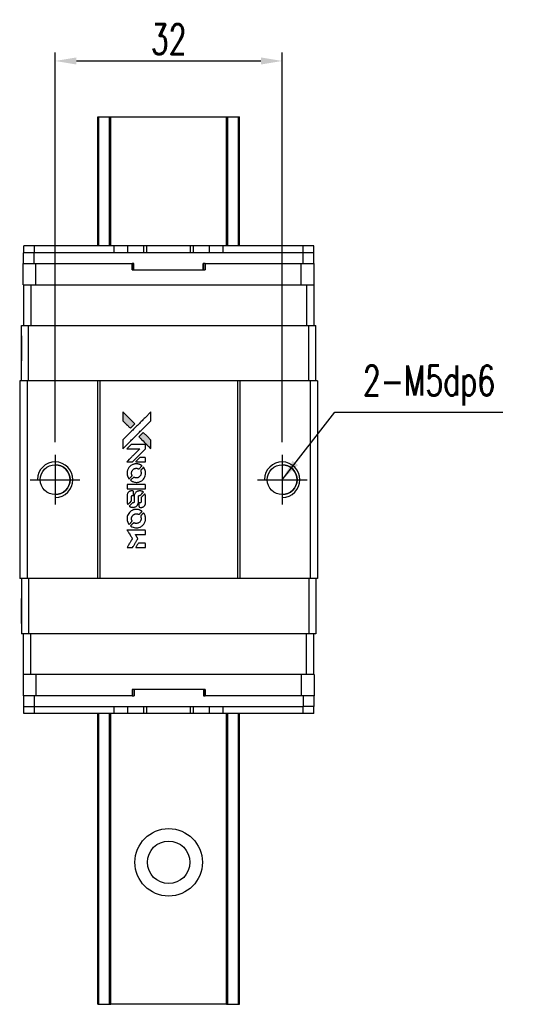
# Model space of a CAD drawing. Header units: millimetres. Extents: x -2 to 268, y 74 to 288.
# Tile 2 of 3: x 18 to 89, y 149 to 288. Entities that reach past the tile are written whole.
import ezdxf

# ---------------------------------------------------------------- set-up
doc = ezdxf.new("R2010")
doc.units = ezdxf.units.MM
doc.header["$LTSCALE"] = 0.15
doc.layers.get('0').update_dxf_attribs({"linetype": 'CONTINUOUS'})
doc.layers.get('Defpoints').update_dxf_attribs({"linetype": 'CONTINUOUS'})
doc.styles.add('DIM-7', font='SIMPLEX.shx', dxfattribs={"width": 0.7, "bigfont": 'chineset.shx'})
doc.dimstyles.new('CNS', dxfattribs={"dimtxt": 3.5, "dimasz": 2.5, "dimexe": 1, "dimexo": 1.5, "dimgap": 0.09, "dimtad": 0, "dimdsep": 46, "dimtxsty": 'DIM-7', "dimcen": 0.09, "dimclrd": 4, "dimclre": 4, "dimclrt": 4, "dimadec": 0, "dimazin": 0, "dimtfac": 1, "dimtix": 1, "dimtmove": 2, "dimatfit": 3, "dimfxl": 1, "dimtvp": 0.971429, "dimtolj": 1, "dimarcsym": 0})

# ---------------------------------------------------------------- blocks, each defined once
blk = doc.blocks.new('A$C8366049b')
at = {"linetype": 'Continuous'}
h = blk.add_hatch(color=256, dxfattribs=at)
h.dxf.hatch_style = 1
h.paths.add_polyline_path([(0, 19.09), (0, 18.47), (0, 17.85), (0.54, 17.32, 0.000288), (0.74, 17.12, 0.000479), (0.91, 16.95, 0.000013), (1.07, 16.79, 0.197177), (1.07, 16.79, 0.197497), (1.08, 16.79, 0.00004), (1.17, 16.88, 0.000834), (1.27, 16.98, 0.000506), (1.38, 17.1), (1.69, 17.4), (0.84, 18.24)])
h.paths.add_polyline_path([(2.89, 16.2), (2.58, 15.89, 0.000476), (2.46, 15.78, 0.000789), (2.37, 15.68, 0.000035), (2.28, 15.59, 0.19758), (2.28, 15.58, 0.198396), (2.28, 15.58, 0.000019), (2.4, 15.46, 0.000582), (2.53, 15.32, 0.000351), (2.69, 15.16, 0.000108), (3.37, 14.49, 0.000692), (3.71, 14.15, 0.000077), (3.95, 13.91, 0.197527), (3.96, 13.91, 0.410181), (3.96, 13.91, 0.000493), (3.97, 14.04, 0.002424), (3.97, 14.21, 0.000529), (3.97, 14.51), (3.97, 15.12), (3.43, 15.66)])
for points in [[(0.54, 17.32, 0.000288), (0.74, 17.12, 0.000479), (0.91, 16.95, 0.000013), (1.07, 16.79, 0.197177), (1.07, 16.79, 0.197497), (1.08, 16.79, 0.00004), (1.17, 16.88, 0.000836), (1.27, 16.98, 0.000505), (1.38, 17.1), (1.69, 17.4), (0.84, 18.24), (0, 19.09), (0, 18.47), (0, 17.85)], [(0.74, 14.63, -0.000056), (1.11, 15, -0.000021), (1.63, 15.52, -0.000021), (2.2, 16.09, -0.000025), (2.73, 16.61), (3.97, 17.85), (3.97, 18.47), (3.96, 19.08), (3.13, 18.25, 0.000274), (2.73, 17.85, 0.000123), (2.21, 17.33, 0.000121), (1.65, 16.78, 0.000165), (1.15, 16.28), (0, 15.13), (0, 14.51), (0, 13.89)], [(2.69, 15.16, 0.000108), (3.37, 14.49, 0.000692), (3.71, 14.15, 0.000077), (3.95, 13.91, 0.197527), (3.96, 13.91, 0.410182), (3.96, 13.91, 0.000493), (3.97, 14.04, 0.002424), (3.97, 14.21, 0.000529), (3.97, 14.51), (3.97, 15.12), (3.43, 15.66), (2.89, 16.2), (2.58, 15.89, 0.000476), (2.46, 15.78, 0.000789), (2.37, 15.68, 0.000035), (2.28, 15.59, 0.19758), (2.28, 15.58, 0.198396), (2.28, 15.58, 0.000019), (2.4, 15.46, 0.000582), (2.53, 15.32, 0.000351)], [(0.98, 12.07), (1.38, 12.07), (2.29, 12.99), (3.2, 13.9), (3.2, 14.15, 0.0008), (3.2, 14.32, 0.010795), (3.2, 14.38, 0.030495), (3.19, 14.41, 0.080372), (3.19, 14.43, 0.03816), (3.17, 14.46, 0.041799), (3.16, 14.47, 0.042486), (3.14, 14.49, 0.042078), (3.12, 14.5, 0.099276), (3.08, 14.51, 0.003302), (2.96, 14.51, 0.002586), (2.74, 14.51, 0.000204), (2.14, 14.51), (1.2, 14.51), (0.9, 14.2), (0.59, 13.9), (1.5, 13.9), (2.41, 13.89), (1.51, 13, 0.000253), (1.17, 12.66, 0.000412), (0.87, 12.36, 0.000041), (0.61, 12.1, 0.041338), (0.6, 12.09), (0.59, 12.07)], [(2.51, 12.07), (3.2, 12.07), (3.2, 12.33), (3.2, 12.58), (3.18, 12.61, 0.03146), (3.17, 12.63, 0.026444), (3.16, 12.64, 0.026444), (3.15, 12.65, 0.031457), (3.13, 12.66), (3.1, 12.68), (2.76, 12.68), (2.42, 12.68), (2.12, 12.38, 0.000745), (2.01, 12.27, 0.001228), (1.91, 12.17, 0.000087), (1.83, 12.08, 0.195134), (1.83, 12.08, 0.412117), (1.83, 12.07, 0.000048), (2.03, 12.07, 0.00109), (2.25, 12.07, 0.000653)], [(0.61, 10.32, 0.023681), (0.62, 10.22, 0.022402), (0.65, 10.11, 0.021929), (0.69, 10, 0.020503), (0.74, 9.9, 0.013745), (0.77, 9.83, 0.009767), (0.81, 9.77, 0.009658), (0.84, 9.71, 0.027804), (0.87, 9.67), (0.89, 9.65), (1.08, 9.85, 0.002053), (1.17, 9.94, 0.006738), (1.23, 10, 0.007826), (1.27, 10.04, 0.063909), (1.28, 10.07, 0.061532), (1.3, 10.1, 0.068674), (1.3, 10.14, 0.052072), (1.29, 10.18, 0.019648), (1.27, 10.23, -0.018366), (1.25, 10.3, -0.0288), (1.24, 10.36, -0.029061), (1.23, 10.42, -0.019155), (1.23, 10.49, -0.053809), (1.26, 10.65, -0.058833), (1.31, 10.79, -0.058566), (1.4, 10.91, -0.052525), (1.51, 11.02, -0.044733), (1.61, 11.08, -0.040573), (1.72, 11.12, -0.041123), (1.83, 11.14, -0.04951), (1.94, 11.15, -0.017369), (1.99, 11.14, -0.024255), (2.04, 11.13, -0.023787), (2.08, 11.12, -0.015798), (2.13, 11.1, 0.010631), (2.16, 11.09, 0.033653), (2.19, 11.08, 0.037806), (2.21, 11.08, 0.016307), (2.24, 11.08, 0.068179), (2.29, 11.09, 0.095747), (2.34, 11.11, 0.033418), (2.39, 11.16, 0.002133), (2.56, 11.33, 0.001452), (2.65, 11.42, 0.012393), (2.69, 11.46, 0.020479), (2.71, 11.49, 0.344362), (2.71, 11.5, 0.074287), (2.68, 11.52, 0.005454), (2.61, 11.56, 0.008391), (2.54, 11.61, 0.017097), (2.48, 11.64, 0.027375), (2.36, 11.69, 0.02835), (2.23, 11.73, 0.027723), (2.1, 11.76, 0.023913), (1.95, 11.77, 0.027047), (1.78, 11.76, 0.031685), (1.62, 11.74, 0.032425), (1.47, 11.7, 0.031013), (1.32, 11.63, 0.037914), (1.15, 11.53, 0.040153), (1, 11.4, 0.039834), (0.86, 11.25, 0.036173), (0.75, 11.08, 0.040752), (0.68, 10.9, 0.035885), (0.63, 10.72, 0.035491), (0.6, 10.52, 0.037615)], [(1.14, 9.41, 0.018008), (1.19, 9.38, 0.009842), (1.27, 9.33, 0.009807), (1.34, 9.3, 0.015716), (1.4, 9.27, 0.048467), (1.64, 9.19, 0.045841), (1.88, 9.16, 0.046006), (2.13, 9.18, 0.049638), (2.36, 9.24, 0.064819), (2.67, 9.4, 0.06695), (2.92, 9.63, 0.066691), (3.09, 9.92, 0.063505), (3.2, 10.26, 0.03135), (3.2, 10.34, 0.010439), (3.21, 10.46, 0.010391), (3.2, 10.59, 0.032408), (3.2, 10.67, 0.015696), (3.17, 10.77, 0.018095), (3.15, 10.86, 0.018551), (3.12, 10.95, 0.018352), (3.08, 11.04, 0.015568), (3.05, 11.09, 0.009832), (3.01, 11.16, 0.009795), (2.97, 11.22, 0.023727), (2.94, 11.26), (2.93, 11.28), (2.74, 11.09, 0.001528), (2.63, 10.98, 0.010022), (2.58, 10.93, 0.019586), (2.55, 10.89, 0.061865), (2.53, 10.87, 0.055054), (2.52, 10.83, 0.061607), (2.52, 10.79, 0.048725), (2.52, 10.74, 0.020221), (2.54, 10.68, -0.017722), (2.56, 10.61, -0.02685), (2.57, 10.55, -0.02759), (2.58, 10.49, -0.020233), (2.58, 10.43, -0.04793), (2.56, 10.3, -0.048386), (2.52, 10.19, -0.047866), (2.45, 10.08, -0.044964), (2.37, 9.98, -0.04333), (2.27, 9.9, -0.050921), (2.16, 9.84, -0.051473), (2.04, 9.8, -0.0459), (1.91, 9.79, -0.019014), (1.85, 9.79, -0.024114), (1.79, 9.8, -0.025081), (1.74, 9.81, -0.023892), (1.69, 9.83, 0.008624), (1.64, 9.84, 0.026486), (1.62, 9.85, 0.035074), (1.59, 9.86, 0.02756), (1.56, 9.86, 0.087163), (1.52, 9.85, 0.073291), (1.48, 9.83, 0.028074), (1.42, 9.77, 0.002594), (1.28, 9.64), (1.09, 9.45)], [(1.9, 8.25), (3.2, 8.25), (3.2, 8.51), (3.2, 8.76), (3.18, 8.79, 0.071429), (3.17, 8.82, 0.054799), (3.14, 8.84, 0.053585), (3.11, 8.86, 0.060698), (3.08, 8.86, 0.033975), (3.02, 8.87, 0.000112), (2.36, 8.87, 0.000726), (1.72, 8.87, 0.001084), (1.15, 8.86), (0.6, 8.86), (0.6, 8.56), (0.6, 8.25)], [(0.61, 6.35, 0.018538), (0.61, 6.31, 0.010695), (0.62, 6.26, 0.01068), (0.63, 6.22, 0.017678), (0.64, 6.18, 0.013849), (0.66, 6.13, 0.011814), (0.68, 6.09, 0.004513), (0.7, 6.05, 0.290035), (0.7, 6.04, 0.196418), (0.71, 6.04, 0.000124), (0.78, 6.12, 0.001477), (0.87, 6.2, 0.000898), (0.97, 6.3), (1.23, 6.56), (1.23, 6.88, -0.001471), (1.23, 7.13, -0.028714), (1.23, 7.21, -0.097073), (1.25, 7.25, -0.084199), (1.28, 7.28, -0.042698), (1.3, 7.3, -0.053912), (1.33, 7.31, -0.051004), (1.35, 7.32, -0.032967), (1.38, 7.32, 0.00807), (1.4, 7.32, 0.003023), (1.42, 7.32, 0.002994), (1.45, 7.32, 0.003629), (1.47, 7.33), (1.53, 7.33), (1.53, 7.58, 0.001618), (1.53, 7.7, 0.005206), (1.53, 7.78, 0.00535), (1.53, 7.83, 0.060675), (1.52, 7.85, 0.048484), (1.52, 7.86, 0.02389), (1.51, 7.88, 0.022812), (1.5, 7.89, 0.02462), (1.49, 7.9, 0.061781), (1.46, 7.93, 0.080179), (1.42, 7.94, 0.048561), (1.37, 7.95, 0.010021), (1.29, 7.95, 0.016602), (1.17, 7.95, 0.031409), (1.08, 7.94, 0.036474), (1, 7.91, 0.03439), (0.92, 7.88, 0.065928), (0.8, 7.8, 0.069066), (0.7, 7.68, 0.065697), (0.64, 7.54, 0.051559), (0.61, 7.38, 0.020904), (0.6, 7.29, 0.000451), (0.6, 6.86, 0.000419), (0.6, 6.43, 0.022759)], [(0.94, 5.78, 0.023289), (1, 5.74, 0.026845), (1.07, 5.71, 0.026047), (1.13, 5.68, 0.019751), (1.21, 5.66, 0.013249), (1.25, 5.65, 0.025169), (1.29, 5.65, 0.016532), (1.33, 5.65, 0.002937), (1.41, 5.64, 0.003317), (1.49, 5.64, 0.011808), (1.53, 5.65, 0.01777), (1.57, 5.65, 0.021476), (1.6, 5.66, 0.04325), (1.74, 5.7, 0.045753), (1.87, 5.76, 0.04649), (1.98, 5.85, 0.047672), (2.07, 5.96, 0.025315), (2.1, 6, 0.015208), (2.13, 6.06, 0.01512), (2.15, 6.11, 0.022488), (2.17, 6.17, 0.027857), (2.19, 6.25, 0.034138), (2.2, 6.33, 0.014286), (2.21, 6.45, 0.00124), (2.21, 6.75, -0.00103), (2.21, 6.94, -0.002552), (2.21, 7.08, -0.001594), (2.21, 7.18, -0.047676), (2.21, 7.21, -0.085307), (2.23, 7.25, -0.097789), (2.26, 7.29, -0.085947), (2.31, 7.31, -0.051339), (2.37, 7.32, 0.014634), (2.39, 7.32, 0.015028), (2.41, 7.33, 0.014927), (2.43, 7.33, 0.059415), (2.44, 7.33, 0.070595), (2.46, 7.35, 0.00028), (2.68, 7.56, 0.000111), (2.9, 7.79, 0.200239), (2.91, 7.79, 0.268906), (2.9, 7.8, 0.001866), (2.85, 7.83, 0.007532), (2.8, 7.86, 0.017818), (2.76, 7.88, 0.013256), (2.71, 7.9, 0.011636), (2.67, 7.91, 0.011528), (2.62, 7.93, 0.012303), (2.57, 7.94, 0.0423), (2.5, 7.95, 0.013657), (2.39, 7.95, 0.013857), (2.28, 7.95, 0.037428), (2.2, 7.94, 0.014927), (2.15, 7.92, 0.0122), (2.09, 7.91, 0.012518), (2.04, 7.89, 0.023062), (2, 7.87, 0.065961), (1.85, 7.77, 0.06055), (1.73, 7.63, 0.059676), (1.65, 7.47, 0.060497), (1.6, 7.29, 0.025683), (1.6, 7.25, 0.001528), (1.6, 7.14, 0.002124), (1.6, 6.99, 0.001173), (1.6, 6.81, -0.000809), (1.6, 6.5, -0.017164), (1.59, 6.41, -0.063931), (1.58, 6.36, -0.108429), (1.56, 6.32, -0.052941), (1.54, 6.3, -0.063675), (1.51, 6.29, -0.050562), (1.48, 6.28, -0.020337), (1.43, 6.28, 0.009897), (1.4, 6.28, 0.016482), (1.38, 6.27, 0.019019), (1.36, 6.27, 0.06043), (1.35, 6.26, 0.076267), (1.32, 6.24, 0.00054), (1.12, 6.04, 0.000307), (0.91, 5.83, 0.142594), (0.91, 5.81, 0.232419), (0.91, 5.81, 0.022995), (0.92, 5.8, 0.024627), (0.93, 5.79, 0.015407)], [(2.29, 5.74, 0.065483), (2.3, 5.71, 0.053271), (2.32, 5.69, 0.052018), (2.35, 5.66, 0.0556), (2.39, 5.65, 0.036839), (2.41, 5.64, 0.026922), (2.43, 5.64, 0.016905), (2.46, 5.64, 0.004317), (2.52, 5.64, 0.016369), (2.63, 5.64, 0.029936), (2.72, 5.65, 0.03418), (2.8, 5.68, 0.031327), (2.88, 5.71, 0.046935), (2.98, 5.77, 0.054053), (3.05, 5.84, 0.053701), (3.12, 5.93, 0.045364), (3.16, 6.03, 0.032479), (3.19, 6.13, 0.03386), (3.2, 6.22, 0.013578), (3.2, 6.37, 0.001155), (3.2, 6.75, 0.000413), (3.2, 7.08, 0.005008), (3.2, 7.2, 0.013199), (3.19, 7.27, 0.033956), (3.19, 7.32, 0.013909), (3.17, 7.37, 0.010864), (3.16, 7.43, 0.010938), (3.14, 7.48, 0.028702), (3.12, 7.52), (3.11, 7.55), (2.84, 7.28), (2.58, 7.02), (2.58, 6.72, -0.001504), (2.58, 6.58, -0.00328), (2.58, 6.48, -0.001901), (2.57, 6.4, -0.061333), (2.57, 6.39, -0.063621), (2.56, 6.36, -0.048633), (2.54, 6.33, -0.046769), (2.52, 6.31, -0.047961), (2.49, 6.29, -0.02678), (2.47, 6.28, -0.050957), (2.45, 6.28, -0.029398), (2.42, 6.28, -0.00401), (2.37, 6.27), (2.28, 6.27), (2.28, 6.02, 0.001061), (2.28, 5.88, 0.009147), (2.28, 5.81, 0.020721), (2.28, 5.77, 0.051619)], [(0.61, 3.92, 0.024131), (0.62, 3.8, 0.022344), (0.65, 3.69, 0.021883), (0.69, 3.58, 0.020884), (0.74, 3.47, 0.010669), (0.77, 3.41, 0.010389), (0.81, 3.35, 0.010913), (0.84, 3.29, 0.022227), (0.87, 3.25), (0.89, 3.24), (1.08, 3.43, 0.002452), (1.15, 3.51, 0.003628), (1.22, 3.58, 0.001662), (1.27, 3.64, 0.070159), (1.28, 3.65, 0.047671), (1.29, 3.66, 0.018624), (1.29, 3.68, 0.017921), (1.3, 3.7, 0.018804), (1.3, 3.72, 0.018255), (1.3, 3.74, 0.041312), (1.3, 3.76, 0.037164), (1.29, 3.78, 0.012342), (1.28, 3.81, -0.015101), (1.26, 3.87, -0.035998), (1.24, 3.92, -0.033244), (1.24, 3.98, -0.011249), (1.24, 4.06, -0.004059), (1.24, 4.12, -0.019693), (1.24, 4.16, -0.027943), (1.24, 4.19, -0.014411), (1.25, 4.22, -0.033089), (1.28, 4.31, -0.033887), (1.32, 4.39, -0.034021), (1.38, 4.47, -0.033942), (1.44, 4.54, -0.02816), (1.51, 4.6, -0.035032), (1.58, 4.65, -0.035269), (1.66, 4.68, -0.029196), (1.75, 4.71, -0.037862), (1.85, 4.73, -0.043657), (1.94, 4.73, -0.043064), (2.04, 4.72, -0.035184), (2.14, 4.69, 0.033699), (2.19, 4.67, 0.052815), (2.23, 4.66, 0.059167), (2.27, 4.67, 0.058972), (2.31, 4.68, 0.059208), (2.34, 4.7, 0.021125), (2.38, 4.73, 0.008691), (2.44, 4.79, 0.000851), (2.58, 4.94, 0.001873), (2.65, 5.01, 0.013884), (2.69, 5.05, 0.022355), (2.71, 5.07, 0.341453), (2.71, 5.08, 0.073011), (2.69, 5.1, 0.004587), (2.62, 5.14, 0.00748), (2.54, 5.19, 0.016837), (2.49, 5.22, 0.028606), (2.35, 5.28, 0.031352), (2.22, 5.32, 0.031004), (2.07, 5.34, 0.0268), (1.92, 5.35, 0.026698), (1.76, 5.34, 0.03002), (1.61, 5.32, 0.030357), (1.46, 5.27, 0.028554), (1.31, 5.21, 0.062944), (1.05, 5.03, 0.062206), (0.83, 4.79, 0.062448), (0.68, 4.51, 0.064355), (0.61, 4.2, 0.017377), (0.6, 4.14, 0.008369), (0.6, 4.06, 0.008367), (0.6, 3.98, 0.01757)], [(1.14, 3, 0.064158), (1.44, 2.84, 0.06356), (1.77, 2.76, 0.064004), (2.11, 2.76, 0.066747), (2.43, 2.86, 0.04321), (2.64, 2.97, 0.044737), (2.81, 3.11, 0.044901), (2.96, 3.28, 0.044184), (3.08, 3.48, 0.026293), (3.14, 3.63, 0.033344), (3.18, 3.77, 0.033227), (3.2, 3.92, 0.025815), (3.21, 4.08, 0.023119), (3.2, 4.23, 0.031044), (3.17, 4.37, 0.031337), (3.13, 4.51, 0.024258), (3.07, 4.65, 0.015622), (3.04, 4.7, 0.008495), (3.01, 4.75, 0.008415), (2.97, 4.81, 0.020814), (2.94, 4.85), (2.93, 4.87), (2.74, 4.68, 0.002843), (2.6, 4.54, 0.033917), (2.55, 4.48, 0.087906), (2.53, 4.44, 0.073302), (2.52, 4.39, 0.022047), (2.52, 4.36, 0.026465), (2.52, 4.34, 0.022233), (2.53, 4.31, 0.009985), (2.54, 4.28, -0.039011), (2.57, 4.16, -0.044398), (2.58, 4.04, -0.045096), (2.57, 3.92, -0.04265), (2.53, 3.81, -0.071154), (2.44, 3.65, -0.068827), (2.31, 3.51, -0.068713), (2.15, 3.42, -0.070507), (1.97, 3.38, -0.028605), (1.89, 3.38, -0.031418), (1.82, 3.38, -0.031044), (1.74, 3.4, -0.02668), (1.67, 3.42, 0.038913), (1.62, 3.44, 0.043732), (1.58, 3.44, 0.047754), (1.54, 3.44, 0.075756), (1.5, 3.43, 0.07294), (1.48, 3.42, 0.003456), (1.43, 3.37, 0.005023), (1.37, 3.31, 0.002422), (1.28, 3.23, 0.000819), (1.21, 3.15, 0.001349), (1.15, 3.09, 0.0001), (1.09, 3.04, 0.205335), (1.09, 3.03, 0.219821), (1.09, 3.03, 0.002494), (1.11, 3.02, 0.007089), (1.12, 3.01, 0.004494)], [(0.99, 0), (1.38, 0), (1.45, 0.11, -0.000297), (1.49, 0.17, -0.000037), (1.58, 0.32, -0.000043), (1.68, 0.49, -0.000036), (1.79, 0.67, 0.000044), (1.9, 0.85, 0.000063), (2, 1.01, 0.000035), (2.08, 1.14, 0.0009), (2.1, 1.18), (2.13, 1.23), (2.09, 1.3, 0.001175), (2.07, 1.34, 0.000208), (2.02, 1.41, 0.000225), (1.97, 1.5, 0.000203), (1.91, 1.59, -0.000711), (1.86, 1.68, -0.001119), (1.81, 1.75, -0.000263), (1.77, 1.81, -0.04589), (1.77, 1.82, -0.519312), (1.77, 1.83, -0.001914), (1.88, 1.83, -0.003124), (2.05, 1.83, -0.000285), (2.48, 1.83), (3.2, 1.83), (3.2, 2.08, 0.001727), (3.2, 2.26, 0.025279), (3.2, 2.33, 0.073886), (3.19, 2.36, 0.07426), (3.17, 2.4, 0.03264), (3.16, 2.4, 0.01784), (3.15, 2.41, 0.017712), (3.14, 2.42, 0.026854), (3.13, 2.43), (3.1, 2.44), (1.85, 2.44), (0.59, 2.44), (0.6, 2.43, -0.004595), (0.61, 2.42, -0.00016), (0.63, 2.38, -0.000298), (0.66, 2.34, -0.000208), (0.69, 2.29, 0.000986), (0.78, 2.14, 0.00025), (0.94, 1.9, 0.000268), (1.1, 1.64, 0.000436), (1.24, 1.42, -0.002932), (1.28, 1.35, -0.004718), (1.32, 1.28, -0.001113), (1.35, 1.23, -0.227179), (1.35, 1.22, -0.045982), (1.35, 1.22, -0.000145), (1.3, 1.14, -0.000825), (1.25, 1.06, -0.000517), (1.19, 0.96, 0.000056), (0.99, 0.63, 0.000289), (0.87, 0.45, 0.000481), (0.79, 0.31, 0.000418), (0.7, 0.17), (0.6, 0)], [(2.51, 0), (3.2, 0), (3.2, 0.25, 0.000842), (3.2, 0.41, 0.010591), (3.2, 0.47, 0.028995), (3.2, 0.51, 0.069543), (3.19, 0.53, 0.051063), (3.18, 0.55, 0.039932), (3.16, 0.57, 0.039414), (3.14, 0.59, 0.045845), (3.11, 0.61, 0.094811), (3.09, 0.61, 0.007124), (3.02, 0.61, 0.004713), (2.9, 0.62, 0.000534), (2.64, 0.62), (2.19, 0.62), (2.15, 0.55, 0.000828), (2.04, 0.37, 0.000879), (1.93, 0.19, 0.000048), (1.82, 0.01, 0.137596), (1.82, 0, 0.413028), (1.82, 0, 0.000016), (2.02, 0, 0.000623), (2.25, 0, 0.000374)]]:
    blk.add_lwpolyline(points, format="xyb", close=True)
blk = doc.blocks.new('*D159')
at = {"color": 7, "lineweight": -2}
for p, q in [((23.07, 228.61), (23.07, 283.49)), ((55.07, 228.61), (55.07, 283.49)), ((26.07, 282.29), (52.07, 282.29))]:
    blk.add_line(p, q, dxfattribs=at)
at = {"color": 7}
for points in [[(26.07, 282.79), (26.07, 281.79), (23.07, 282.29)], [(52.07, 282.79), (52.07, 281.79), (55.07, 282.29)]]:
    blk.add_solid(points, dxfattribs=at)
at = {"layer": 'Defpoints', "color": 0}
for p in [(55.07, 282.29), (23.07, 226.81), (55.07, 226.81)]:
    blk.add_point(p, dxfattribs=at)
at = {"color": 7, "insert": (39.07, 285.35), "char_height": 4.2, "attachment_point": 5, "style": 'DIM-7'}
blk.add_mtext('\\A1;32', dxfattribs=at)

msp = doc.modelspace()

# ---------------------------------------------------------------- linework, layer by layer
at = {"color": 7, "linetype": 'Continuous', "lineweight": 25}
for p, q in [((29.068, 256.258), (29.068, 274.408)), ((29.068, 256.258), (29.068, 274.408)), ((29.068, 256.258), (29.068, 274.408)), ((29.068, 274.408), (29.068, 256.258)), ((29.235, 256.258), (29.235, 274.408)), ((30.715, 256.258), (30.715, 274.408)), ((30.912, 274.408), (47.224, 274.408)), ((30.912, 256.258), (30.912, 274.408)), ((47.224, 256.258), (47.224, 274.408)), ((47.422, 256.258), (47.422, 274.408)), ((48.902, 256.258), (48.902, 274.408)), ((49.068, 256.258), (49.068, 274.408)), ((18.618, 253.758), (18.618, 255.258)), ((20.118, 255.258), (18.618, 255.258)), ((18.618, 253.758), (18.618, 255.258)), ((18.618, 255.258), (18.618, 255.258)), ((18.648, 255.258), (18.648, 256.258)), ((20.148, 256.258), (18.648, 256.258)), ((18.648, 255.258), (18.648, 256.258)), ((18.648, 256.258), (18.648, 256.258)), ((20.118, 253.758), (20.118, 255.258)), ((58.018, 255.258), (20.118, 255.258)), ((20.148, 255.258), (20.148, 256.258)), ((31.378, 256.258), (20.148, 256.258)), ((31.378, 255.258), (31.378, 256.258)), ((33.328, 256.258), (31.378, 256.258)), ((33.328, 255.258), (33.328, 256.258)), ((35.546, 256.258), (33.328, 256.258)), ((35.546, 255.258), (35.546, 256.258)), ((36.004, 256.258), (35.546, 256.258)), ((36.004, 255.258), (36.004, 256.258)), ((42.133, 256.258), (36.004, 256.258)), ((42.133, 255.258), (42.133, 256.258)), ((42.59, 256.258), (42.133, 256.258)), ((42.59, 255.258), (42.59, 256.258)), ((44.808, 256.258), (42.59, 256.258)), ((44.808, 255.258), (44.808, 256.258)), ((46.758, 256.258), (44.808, 256.258)), ((46.758, 255.258), (46.758, 256.258)), ((46.758, 255.258), (46.758, 256.258)), ((58.048, 256.258), (46.758, 256.258)), ((58.018, 253.758), (58.018, 255.258)), ((58.043, 255.258), (58.018, 255.258)), ((58.048, 255.258), (58.043, 255.258)), ((58.048, 255.258), (58.048, 256.258)), ((59.548, 256.258), (58.048, 256.258)), ((59.548, 255.258), (58.048, 255.258)), ((59.518, 253.758), (59.518, 255.258)), ((59.548, 255.258), (59.548, 256.258)), ((18.568, 250.758), (18.568, 253.758)), ((18.568, 253.758), (20.368, 253.758)), ((18.568, 252.858), (18.568, 253.758)), ((18.568, 250.758), (18.568, 253.758)), ((18.568, 252.858), (18.568, 253.758)), ((18.568, 253.758), (18.568, 253.758)), ((18.568, 253.758), (18.568, 253.758)), ((18.568, 253.758), (18.568, 253.758)), ((18.568, 252.858), (18.568, 252.858)), ((20.368, 250.758), (20.368, 253.758)), ((20.368, 253.758), (33.925, 253.758)), ((33.925, 252.858), (33.925, 253.758)), ((34.145, 253.758), (33.925, 253.758)), ((33.925, 252.858), (44.211, 252.858)), ((34.107, 252.858), (34.107, 253.758)), ((34.145, 252.858), (34.145, 253.758)), ((34.145, 252.858), (34.145, 253.758)), ((34.145, 253.758), (34.145, 253.758)), ((44.211, 253.758), (43.931, 253.758)), ((43.931, 252.858), (43.931, 253.758)), ((43.995, 252.858), (43.995, 253.758)), ((44.211, 252.858), (44.211, 253.758)), ((44.211, 253.758), (57.768, 253.758)), ((44.211, 253.758), (44.211, 252.858)), ((44.211, 253.758), (44.211, 253.758)), ((44.211, 252.858), (44.211, 253.758)), ((44.211, 253.758), (44.211, 252.858)), ((44.211, 252.858), (44.211, 252.858)), ((57.768, 250.758), (57.768, 253.758)), ((57.768, 253.758), (59.568, 253.758)), ((59.568, 250.758), (59.568, 253.758)), ((18.568, 250.758), (18.618, 250.758)), ((18.568, 250.758), (18.568, 250.758)), ((18.618, 250.758), (18.618, 245.008)), ((18.618, 250.758), (19.618, 250.758)), ((18.618, 250.758), (18.618, 245.008)), ((19.618, 250.758), (19.618, 245.008)), ((19.618, 250.758), (20.11, 250.758)), ((20.11, 250.758), (20.368, 250.758)), ((20.368, 250.758), (57.768, 250.758)), ((57.768, 250.758), (58.026, 250.758)), ((58.026, 250.758), (58.513, 250.758)), ((58.513, 250.758), (58.513, 245.008)), ((58.513, 250.758), (59.513, 250.758)), ((59.513, 250.758), (59.568, 250.758)), ((59.513, 250.758), (59.513, 245.008)), ((18.318, 237.208), (18.318, 245.008)), ((18.318, 245.008), (19.318, 245.008)), ((18.318, 237.208), (18.318, 245.008)), ((18.318, 245.008), (18.318, 245.008)), ((19.318, 237.208), (19.318, 245.008)), ((19.318, 245.008), (58.818, 245.008)), ((58.818, 237.208), (58.818, 245.008)), ((58.818, 245.008), (59.818, 245.008)), ((59.818, 237.208), (59.818, 245.008)), ((18.068, 237.208), (18.068, 209.408)), ((19.118, 237.208), (18.068, 237.208)), ((18.068, 237.208), (18.068, 209.408)), ((18.068, 237.208), (18.068, 237.208)), ((19.118, 237.208), (19.118, 209.408)), ((29.018, 237.208), (19.118, 237.208)), ((29.018, 237.208), (29.018, 209.408)), ((29.368, 237.208), (29.018, 237.208)), ((29.368, 237.208), (29.368, 209.408)), ((48.768, 237.208), (29.368, 237.208)), ((48.768, 237.208), (48.768, 209.408)), ((49.118, 237.208), (48.768, 237.208)), ((49.118, 237.208), (49.118, 209.408)), ((59.018, 237.208), (49.118, 237.208)), ((59.018, 237.208), (59.018, 209.408)), ((60.068, 237.208), (59.018, 237.208)), ((60.068, 237.208), (60.068, 209.408)), ((19.118, 209.408), (18.068, 209.408)), ((18.068, 209.408), (18.068, 209.408)), ((18.318, 209.408), (18.318, 201.608)), ((18.318, 209.408), (18.318, 201.608)), ((29.018, 209.408), (19.118, 209.408)), ((19.318, 209.408), (19.318, 201.608)), ((29.368, 209.408), (29.018, 209.408)), ((48.768, 209.408), (29.368, 209.408)), ((49.118, 209.408), (48.768, 209.408)), ((59.018, 209.408), (49.118, 209.408)), ((58.818, 209.408), (58.818, 201.608)), ((60.068, 209.408), (59.018, 209.408)), ((59.818, 209.408), (59.818, 201.608)), ((19.318, 201.608), (18.318, 201.608)), ((18.318, 201.608), (18.318, 201.608)), ((18.618, 195.858), (18.618, 201.608)), ((18.618, 195.858), (18.618, 201.608)), ((58.818, 201.608), (19.318, 201.608)), ((19.618, 195.858), (19.618, 201.608)), ((58.513, 195.858), (58.513, 201.608)), ((59.818, 201.608), (58.818, 201.608)), ((59.513, 195.858), (59.513, 201.608)), ((18.568, 195.858), (18.568, 192.858)), ((18.618, 195.858), (18.568, 195.858)), ((18.568, 195.858), (18.568, 192.858)), ((18.568, 195.858), (18.568, 195.858)), ((19.618, 195.858), (18.618, 195.858)), ((20.11, 195.858), (19.618, 195.858)), ((20.368, 195.858), (20.11, 195.858)), ((20.368, 195.858), (20.368, 192.858)), ((57.768, 195.858), (20.368, 195.858)), ((57.768, 195.858), (57.768, 192.858)), ((58.026, 195.858), (57.768, 195.858)), ((58.513, 195.858), (58.026, 195.858)), ((59.513, 195.858), (58.513, 195.858)), ((59.568, 195.858), (59.513, 195.858)), ((59.568, 195.858), (59.568, 192.858)), ((18.568, 193.758), (18.568, 192.858)), ((18.568, 193.758), (18.568, 192.858)), ((18.568, 193.758), (18.568, 193.758)), ((20.368, 192.858), (18.568, 192.858)), ((18.568, 192.858), (18.568, 192.858)), ((18.568, 192.858), (18.568, 192.858)), ((18.568, 192.858), (18.568, 192.858)), ((18.618, 192.858), (18.618, 191.358)), ((18.618, 192.858), (18.618, 191.358)), ((20.118, 192.858), (20.118, 191.358)), ((33.925, 192.858), (20.368, 192.858)), ((33.925, 193.758), (33.925, 192.858)), ((44.211, 193.758), (33.925, 193.758)), ((33.925, 192.858), (34.205, 192.858)), ((34.141, 193.758), (34.141, 192.858)), ((34.205, 193.758), (34.205, 192.858)), ((34.205, 193.758), (34.205, 192.858)), ((34.205, 192.858), (34.205, 192.858)), ((43.991, 193.758), (43.991, 192.858)), ((43.991, 192.858), (44.211, 192.858)), ((44.03, 193.758), (44.03, 192.858)), ((44.211, 193.758), (44.211, 192.858)), ((44.211, 193.758), (44.211, 192.858)), ((44.211, 193.758), (44.211, 193.758)), ((44.211, 192.858), (44.211, 193.758)), ((44.211, 192.858), (44.211, 193.758)), ((57.768, 192.858), (44.211, 192.858)), ((44.211, 192.858), (44.211, 192.858)), ((59.568, 192.858), (57.768, 192.858)), ((58.018, 192.858), (58.018, 191.358)), ((59.518, 192.858), (59.518, 191.358)), ((18.618, 191.358), (20.118, 191.358)), ((18.618, 191.358), (18.618, 191.358)), ((18.648, 190.358), (18.648, 191.358)), ((18.648, 190.358), (18.648, 191.358)), ((20.148, 190.358), (18.648, 190.358)), ((18.648, 190.358), (18.648, 190.358)), ((20.118, 191.358), (58.018, 191.358)), ((20.148, 190.358), (20.148, 191.358)), ((31.378, 190.358), (20.148, 190.358)), ((29.068, 149.408), (29.068, 190.358)), ((29.068, 149.408), (29.068, 190.358)), ((29.068, 149.408), (29.068, 190.358)), ((29.068, 190.358), (29.068, 149.408)), ((29.235, 149.408), (29.235, 190.358)), ((30.715, 149.408), (30.715, 190.358)), ((30.912, 149.408), (30.912, 190.358)), ((31.378, 190.358), (31.378, 191.358)), ((33.328, 190.358), (31.378, 190.358)), ((33.328, 190.358), (33.328, 191.358)), ((35.546, 190.358), (33.328, 190.358)), ((35.546, 190.358), (35.546, 191.358)), ((36.004, 190.358), (35.546, 190.358)), ((36.004, 190.358), (36.004, 191.358)), ((42.133, 190.358), (36.004, 190.358)), ((42.133, 190.358), (42.133, 191.358)), ((42.59, 190.358), (42.133, 190.358)), ((42.59, 190.358), (42.59, 191.358)), ((44.808, 190.358), (42.59, 190.358)), ((44.808, 190.358), (44.808, 191.358)), ((46.758, 190.358), (44.808, 190.358)), ((46.758, 190.358), (46.758, 191.358)), ((46.758, 190.358), (46.758, 191.358)), ((46.758, 190.358), (46.758, 190.358)), ((58.048, 190.358), (46.758, 190.358)), ((47.224, 149.408), (47.224, 190.358)), ((47.422, 149.408), (47.422, 190.358)), ((48.902, 149.408), (48.902, 190.358)), ((49.068, 149.408), (49.068, 190.358)), ((58.018, 191.358), (58.043, 191.358)), ((58.048, 191.358), (58.043, 191.358)), ((58.048, 190.358), (58.048, 191.358)), ((59.548, 191.358), (58.048, 191.358)), ((59.548, 190.358), (58.048, 190.358)), ((59.548, 190.358), (59.548, 191.358)), ((47.224, 149.408), (30.912, 149.408))]:
    msp.add_line(p, q, dxfattribs=at)
for p, q in [((23.068, 226.808), (23.068, 219.808)), ((55.068, 226.808), (55.068, 219.808)), ((19.568, 223.308), (26.568, 223.308)), ((51.568, 223.308), (58.568, 223.308))]:
    msp.add_line(p, q)
at = {"color": 7, "linetype": 'Continuous', "lineweight": 25, "flags": 128}
for points in [[(18.318, 240.033), (18.318, 240.099), (18.318, 240.291), (18.318, 240.596), (18.318, 240.991), (18.318, 241.447), (18.318, 241.929), (18.318, 242.402), (18.318, 242.832), (18.318, 243.185), (18.318, 243.436), (18.318, 243.566), (18.318, 243.566), (18.318, 243.436), (18.318, 243.185), (18.318, 242.832), (18.318, 242.402), (18.318, 241.929), (18.318, 241.447), (18.318, 240.991), (18.318, 240.596), (18.318, 240.291), (18.318, 240.099), (18.318, 240.033)], [(18.318, 206.583), (18.318, 206.517), (18.318, 206.325), (18.318, 206.019), (18.318, 205.625), (18.318, 205.169), (18.318, 204.687), (18.318, 204.214), (18.318, 203.784), (18.318, 203.431), (18.318, 203.18), (18.318, 203.049), (18.318, 203.049), (18.318, 203.18), (18.318, 203.431), (18.318, 203.784), (18.318, 204.214), (18.318, 204.687), (18.318, 205.169), (18.318, 205.625), (18.318, 206.019), (18.318, 206.325), (18.318, 206.517), (18.318, 206.583)]]:
    msp.add_lwpolyline(points, dxfattribs=at)
at = {"color": 7, "linetype": 'Continuous', "lineweight": 25}
for centre, radius in [((23.068, 223.308), 2.1), ((55.068, 223.308), 2.1), ((39.068, 169.408), 4.75), ((39.068, 169.408), 3)]:
    msp.add_circle(centre, radius, dxfattribs=at)
for centre in [(23.068, 223.308), (55.068, 223.308)]:
    msp.add_arc(centre, 2.5, 270, 179.57276)
for centre in [(23.068, 223.308), (55.068, 223.308)]:
    msp.add_arc(centre, 2.1, 270, 90, dxfattribs=at)
for points, knots in [([(29.068, 274.408), (29.068, 274.408), (29.084, 274.408), (29.147, 274.408), (29.192, 274.408), (29.235, 274.408)], [0, 0, 0, 0, 0.5, 0.5, 1, 1, 1, 1]), ([(29.235, 274.408), (29.409, 274.408), (29.587, 274.408), (29.925, 274.408), (30.084, 274.408), (30.357, 274.408), (30.47, 274.408), (30.636, 274.408), (30.689, 274.408), (30.715, 274.408)], [0, 0, 0, 0, 0.25, 0.25, 0.5, 0.5, 0.75, 0.75, 1, 1, 1, 1]), ([(30.715, 274.408), (30.721, 274.408), (30.744, 274.408), (30.819, 274.408), (30.869, 274.408), (30.912, 274.408)], [0, 0, 0, 0, 0.5, 0.5, 1, 1, 1, 1]), ([(47.224, 274.408), (47.268, 274.408), (47.317, 274.408), (47.392, 274.408), (47.416, 274.408), (47.422, 274.408)], [0, 0, 0, 0, 0.5, 0.5, 1, 1, 1, 1]), ([(47.422, 274.408), (47.448, 274.408), (47.501, 274.408), (47.667, 274.408), (47.78, 274.408), (48.052, 274.408), (48.212, 274.408), (48.55, 274.408), (48.728, 274.408), (48.902, 274.408)], [0, 0, 0, 0, 0.25, 0.25, 0.5, 0.5, 0.75, 0.75, 1, 1, 1, 1]), ([(48.902, 274.408), (48.944, 274.408), (48.99, 274.408), (49.053, 274.408), (49.068, 274.408), (49.068, 274.408)], [0, 0, 0, 0, 0.5, 0.5, 1, 1, 1, 1]), ([(29.068, 149.408), (29.068, 149.408), (29.084, 149.408), (29.147, 149.408), (29.192, 149.408), (29.235, 149.408)], [0, 0, 0, 0, 0.5, 0.5, 1, 1, 1, 1]), ([(29.235, 149.408), (29.409, 149.408), (29.587, 149.408), (29.925, 149.408), (30.084, 149.408), (30.357, 149.408), (30.47, 149.408), (30.636, 149.408), (30.689, 149.408), (30.715, 149.408)], [0, 0, 0, 0, 0.25, 0.25, 0.5, 0.5, 0.75, 0.75, 1, 1, 1, 1]), ([(30.715, 149.408), (30.721, 149.408), (30.744, 149.408), (30.819, 149.408), (30.869, 149.408), (30.912, 149.408)], [0, 0, 0, 0, 0.5, 0.5, 1, 1, 1, 1]), ([(47.224, 149.408), (47.268, 149.408), (47.317, 149.408), (47.392, 149.408), (47.416, 149.408), (47.422, 149.408)], [0, 0, 0, 0, 0.5, 0.5, 1, 1, 1, 1]), ([(47.422, 149.408), (47.448, 149.408), (47.501, 149.408), (47.667, 149.408), (47.78, 149.408), (48.052, 149.408), (48.212, 149.408), (48.55, 149.408), (48.728, 149.408), (48.902, 149.408)], [0, 0, 0, 0, 0.25, 0.25, 0.5, 0.5, 0.75, 0.75, 1, 1, 1, 1]), ([(48.902, 149.408), (48.944, 149.408), (48.99, 149.408), (49.053, 149.408), (49.068, 149.408), (49.068, 149.408)], [0, 0, 0, 0, 0.5, 0.5, 1, 1, 1, 1])]:
    msp.add_open_spline(points, degree=3, knots=knots, dxfattribs=at)

# ---------------------------------------------------------------- block references
msp.add_blockref('A$C8366049b', (32.604, 213.768))

# ---------------------------------------------------------------- texts
at = {"color": 0, "insert": (66.441, 233.771), "char_height": 4.2, "attachment_point": 7, "style": 'DIM-7'}
msp.add_mtext('2-M5dp6', dxfattribs=at)

# ---------------------------------------------------------------- dimensions: what is measured, and where the dimension line sits
at = {"color": 0}
dim = msp.add_linear_dim(base=(55.068, 282.286), p1=(23.068, 226.808), p2=(55.068, 226.808), dimstyle='CNS', override={"dimscale": 1.2, "dimgap": 0.8, "dimtad": 1, "dimclrd": 7, "dimclre": 7, "dimclrt": 7, "dimadec": 2, "dimazin": 2, "dimtm": 1e-09, "dimtfac": 0.6, "dimtmove": 1, "dimarcsym": 1}, dxfattribs=at)
dim.commit()
dim.dimension.update_dxf_attribs({"geometry": '*D159', "text_midpoint": (39.068, 285.346)})

# ---------------------------------------------------------------- leaders
at = {"color": 0, "annotation_type": 0, "has_hookline": 1, "hookline_direction": 0, "text_width": 19.74}
msp.add_leader([(55.068, 223.308), (62.481, 232.811), (65.481, 232.811)], dimstyle='CNS', override={"dimscale": 1.2, "dimgap": 0.8, "dimtad": 1, "dimclrd": 7, "dimclre": 4, "dimtmove": 1}, dxfattribs=at)

doc.saveas('drawing.dxf')
